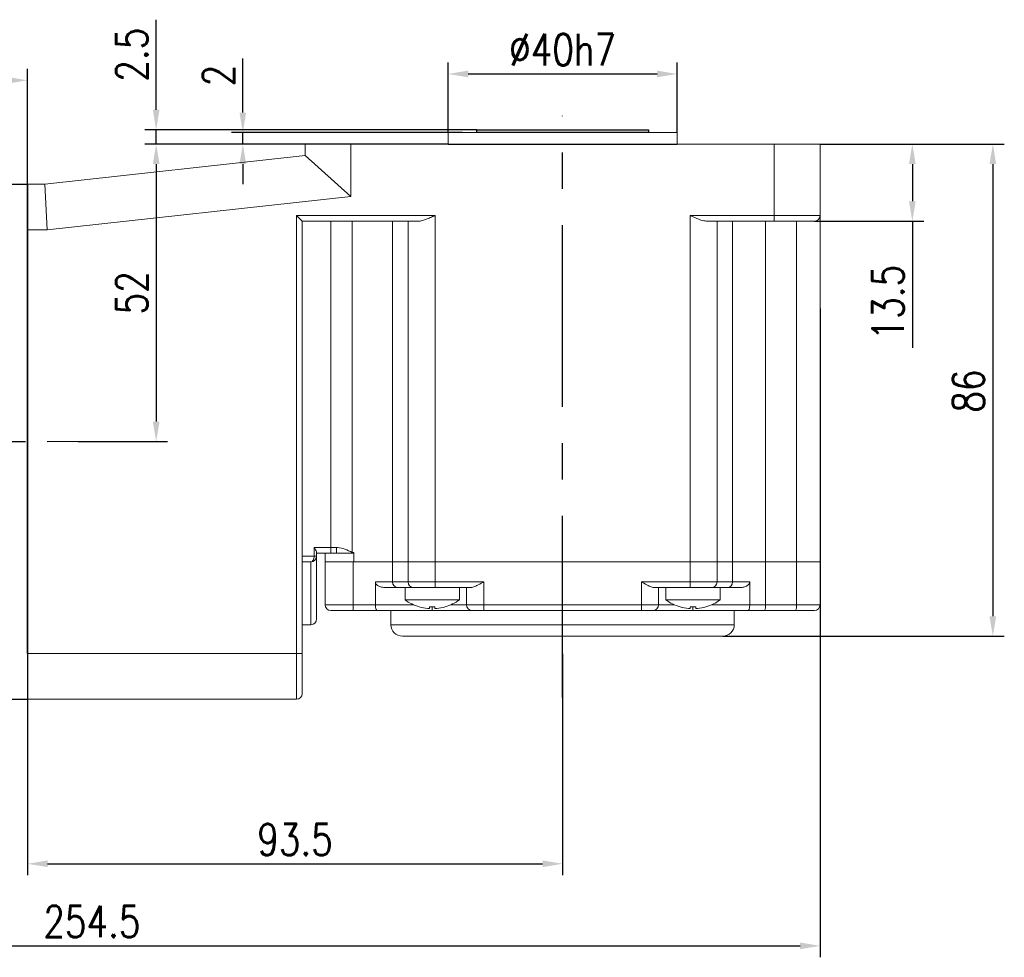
# Model space of a CAD drawing. Header units: inches. Extents: x 837 to 6223, y -2862 to 3098.
# Tile 96 of 139: x 3692 to 3864, y 1553 to 1717. Entities that reach past the tile are written whole.
import ezdxf

# ---------------------------------------------------------------- set-up
doc = ezdxf.new("R2010")
doc.units = ezdxf.units.IN
doc.header["$LTSCALE"] = 10
doc.header["$MEASUREMENT"] = 0
doc.linetypes.add('CENTER', pattern=[10.16, 6.35, -1.27, 1.27, -1.27])
for name, color, linetype in [('1轮廓实线层', 7, 'Continuous'), ('3中心线层', 1, 'CENTER'), ('7标注层', 4, 'Continuous')]:
    doc.layers.add(name, color=color, linetype=linetype)
doc.styles.add('TH_GBDIM', font='romans.shx', dxfattribs={"width": 0.8, "bigfont": 'gbcbig.shx'})
doc.dimstyles.new('TH_GBDIM', dxfattribs={"dimtxt": 3.5, "dimasz": 2.5, "dimexe": 2, "dimexo": 0, "dimgap": 1, "dimtad": 1, "dimdec": 4, "dimdsep": 46, "dimtxsty": 'TH_GBDIM', "dimcen": 0.09, "dimclrd": 4, "dimclre": 4, "dimclrt": 3, "dimadec": 0, "dimazin": 0, "dimtfac": 1, "dimtdec": 4, "dimtmove": 0, "dimatfit": 3, "dimfxl": 1, "dimtzin": 0, "dimarcsym": 0})

# ---------------------------------------------------------------- blocks, each defined once
blk = doc.blocks.new('*D86')
at = {"layer": '7标注层', "color": 4, "lineweight": -2, "transparency": 16777216}
for p, q in [((3786.72, 1606.25), (3786.72, 1567.54)), ((3693.22, 1598.3), (3693.22, 1567.54)), ((3696.72, 1569.54), (3783.22, 1569.54))]:
    blk.add_line(p, q, dxfattribs=at)
at = {"layer": '7标注层', "color": 4, "transparency": 16777216}
for points in [[(3696.72, 1570.13), (3696.72, 1568.96), (3693.22, 1569.54)], [(3783.22, 1570.13), (3783.22, 1568.96), (3786.72, 1569.54)]]:
    blk.add_solid(points, dxfattribs=at)
at = {"layer": 'Defpoints', "color": 0, "transparency": 16777216}
for p in [(3786.72, 1606.25), (3693.22, 1598.3), (3786.72, 1569.54)]:
    blk.add_point(p, dxfattribs=at)
at = {"layer": '7标注层', "color": 3, "transparency": 16777216, "insert": (3739.97, 1573.79), "char_height": 5.5, "attachment_point": 5, "style": 'TH_GBDIM'}
blk.add_mtext('93.5', dxfattribs=at)
blk = doc.blocks.new('*D97')
at = {"layer": '7标注层', "color": 4, "lineweight": -2, "transparency": 16777216}
for p, q in [((3831.72, 1695.3), (3863.91, 1695.3)), ((3861.91, 1691.8), (3861.91, 1612.8)), ((3814.72, 1609.3), (3863.91, 1609.3))]:
    blk.add_line(p, q, dxfattribs=at)
at = {"layer": '7标注层', "color": 4, "transparency": 16777216}
for points in [[(3861.32, 1691.8), (3862.49, 1691.8), (3861.91, 1695.3)], [(3861.32, 1612.8), (3862.49, 1612.8), (3861.91, 1609.3)]]:
    blk.add_solid(points, dxfattribs=at)
at = {"layer": 'Defpoints', "color": 0, "transparency": 16777216}
for p in [(3831.72, 1695.3), (3814.72, 1609.3), (3861.91, 1609.3)]:
    blk.add_point(p, dxfattribs=at)
at = {"layer": '7标注层', "color": 3, "transparency": 16777216, "insert": (3857.66, 1652.14), "char_height": 5.5, "attachment_point": 5, "rotation": 90, "style": 'TH_GBDIM'}
blk.add_mtext('86', dxfattribs=at)
blk = doc.blocks.new('*D98')
at = {"layer": '7标注层', "color": 4, "lineweight": -2, "transparency": 16777216}
for p, q in [((3832.86, 1695.3), (3849.84, 1695.3)), ((3847.84, 1691.8), (3847.84, 1685.3)), ((3830.72, 1681.8), (3849.84, 1681.8)), ((3847.84, 1681.8), (3847.84, 1659.71))]:
    blk.add_line(p, q, dxfattribs=at)
at = {"layer": '7标注层', "color": 4, "transparency": 16777216}
for points in [[(3847.25, 1691.8), (3848.42, 1691.8), (3847.84, 1695.3)], [(3847.25, 1685.3), (3848.42, 1685.3), (3847.84, 1681.8)]]:
    blk.add_solid(points, dxfattribs=at)
at = {"layer": 'Defpoints', "color": 0, "transparency": 16777216}
for p in [(3832.86, 1695.3), (3847.84, 1695.3), (3830.72, 1681.8)]:
    blk.add_point(p, dxfattribs=at)
at = {"layer": '7标注层', "color": 3, "transparency": 16777216, "insert": (3843.59, 1667.6), "char_height": 5.5, "attachment_point": 5, "rotation": 90, "style": 'TH_GBDIM'}
blk.add_mtext('13.5', dxfattribs=at)
blk = doc.blocks.new('*D87')
at = {"layer": '7标注层', "color": 4, "lineweight": -2, "transparency": 16777216}
for p, q in [((3741.72, 1695.3), (3713.69, 1695.3)), ((3715.69, 1691.8), (3715.69, 1646.8)), ((3702.04, 1643.3), (3717.69, 1643.3))]:
    blk.add_line(p, q, dxfattribs=at)
at = {"layer": '7标注层', "color": 4, "transparency": 16777216}
for points in [[(3715.11, 1691.8), (3716.28, 1691.8), (3715.69, 1695.3)], [(3715.11, 1646.8), (3716.28, 1646.8), (3715.69, 1643.3)]]:
    blk.add_solid(points, dxfattribs=at)
at = {"layer": 'Defpoints', "color": 0, "transparency": 16777216}
for p in [(3741.72, 1695.3), (3702.04, 1643.3), (3715.69, 1643.3)]:
    blk.add_point(p, dxfattribs=at)
at = {"layer": '7标注层', "color": 3, "transparency": 16777216, "insert": (3711.44, 1669.3), "char_height": 5.5, "attachment_point": 5, "rotation": 90, "style": 'TH_GBDIM'}
blk.add_mtext('52', dxfattribs=at)
blk = doc.blocks.new('*D94')
at = {"layer": '7标注层', "color": 4, "lineweight": -2, "transparency": 16777216}
for p, q in [((3766.72, 1697.3), (3766.72, 1709.54)), ((3806.72, 1697.3), (3806.72, 1709.54)), ((3770.22, 1707.54), (3803.22, 1707.54))]:
    blk.add_line(p, q, dxfattribs=at)
at = {"layer": '7标注层', "color": 4, "transparency": 16777216}
for points in [[(3770.22, 1708.13), (3770.22, 1706.96), (3766.72, 1707.54)], [(3803.22, 1708.13), (3803.22, 1706.96), (3806.72, 1707.54)]]:
    blk.add_solid(points, dxfattribs=at)
at = {"layer": 'Defpoints', "color": 0, "transparency": 16777216}
for p in [(3806.72, 1707.54), (3766.72, 1697.3), (3806.72, 1697.3)]:
    blk.add_point(p, dxfattribs=at)
at = {"layer": '7标注层', "color": 3, "transparency": 16777216, "insert": (3786.72, 1711.79), "char_height": 5.5, "attachment_point": 5, "style": 'TH_GBDIM'}
blk.add_mtext('%%C40h7', dxfattribs=at)
blk = doc.blocks.new('*D95')
at = {"layer": '7标注层', "color": 4, "lineweight": -2, "transparency": 16777216}
for p, q in [((3831.72, 1666.59), (3831.72, 1553.2)), ((3577.22, 1664.42), (3577.22, 1553.2)), ((3580.72, 1555.2), (3828.22, 1555.2))]:
    blk.add_line(p, q, dxfattribs=at)
at = {"layer": '7标注层', "color": 4, "transparency": 16777216}
for points in [[(3580.72, 1555.79), (3580.72, 1554.62), (3577.22, 1555.2)], [(3828.22, 1555.79), (3828.22, 1554.62), (3831.72, 1555.2)]]:
    blk.add_solid(points, dxfattribs=at)
at = {"layer": 'Defpoints', "color": 0, "transparency": 16777216}
for p in [(3831.72, 1666.59), (3577.22, 1664.42), (3831.72, 1555.2)]:
    blk.add_point(p, dxfattribs=at)
at = {"layer": '7标注层', "color": 3, "transparency": 16777216, "insert": (3704.47, 1559.45), "char_height": 5.5, "attachment_point": 5, "style": 'TH_GBDIM'}
blk.add_mtext('254.5', dxfattribs=at)
blk = doc.blocks.new('*D96')
at = {"layer": '7标注层', "color": 4, "lineweight": -2, "transparency": 16777216}
for p, q in [((3577.22, 1628.65), (3577.22, 1708.43)), ((3693.22, 1606.3), (3693.22, 1708.43)), ((3689.72, 1706.43), (3580.72, 1706.43))]:
    blk.add_line(p, q, dxfattribs=at)
at = {"layer": '7标注层', "color": 4, "transparency": 16777216}
for points in [[(3580.72, 1707.01), (3580.72, 1705.85), (3577.22, 1706.43)], [(3689.72, 1707.01), (3689.72, 1705.85), (3693.22, 1706.43)]]:
    blk.add_solid(points, dxfattribs=at)
at = {"layer": 'Defpoints', "color": 0, "transparency": 16777216}
for p in [(3577.22, 1706.43), (3577.22, 1628.65), (3693.22, 1606.3)]:
    blk.add_point(p, dxfattribs=at)
at = {"layer": '7标注层', "color": 3, "transparency": 16777216, "insert": (3635.22, 1710.68), "char_height": 5.5, "attachment_point": 5, "style": 'TH_GBDIM'}
blk.add_mtext('116', dxfattribs=at)
blk = doc.blocks.new('*D425')
at = {"layer": '7标注层', "color": 4, "lineweight": -2, "transparency": 16777216}
for p, q in [((3730.84, 1700.8), (3730.84, 1710.24)), ((3769.23, 1697.3), (3728.84, 1697.3)), ((3730.84, 1695.3), (3730.84, 1697.3)), ((3756.53, 1695.3), (3728.84, 1695.3)), ((3730.84, 1691.8), (3730.84, 1688.3))]:
    blk.add_line(p, q, dxfattribs=at)
at = {"layer": '7标注层', "color": 4, "transparency": 16777216}
for points in [[(3730.25, 1700.8), (3731.42, 1700.8), (3730.84, 1697.3)], [(3730.25, 1691.8), (3731.42, 1691.8), (3730.84, 1695.3)]]:
    blk.add_solid(points, dxfattribs=at)
at = {"layer": 'Defpoints', "color": 0, "transparency": 16777216}
for p in [(3769.23, 1697.3), (3730.84, 1695.3), (3756.53, 1695.3)]:
    blk.add_point(p, dxfattribs=at)
at = {"layer": '7标注层', "color": 3, "transparency": 16777216, "insert": (3726.59, 1707.27), "char_height": 5.5, "attachment_point": 5, "rotation": 90, "style": 'TH_GBDIM'}
blk.add_mtext('2', dxfattribs=at)
blk = doc.blocks.new('*D426')
at = {"layer": '7标注层', "color": 4, "lineweight": -2, "transparency": 16777216}
for p, q in [((3715.69, 1701.3), (3715.69, 1717.02)), ((3771.72, 1697.8), (3713.69, 1697.8)), ((3715.69, 1695.3), (3715.69, 1697.8)), ((3766.72, 1695.3), (3713.69, 1695.3)), ((3715.69, 1691.8), (3715.69, 1688.3))]:
    blk.add_line(p, q, dxfattribs=at)
at = {"layer": '7标注层', "color": 4, "transparency": 16777216}
for points in [[(3715.11, 1701.3), (3716.28, 1701.3), (3715.69, 1697.8)], [(3715.11, 1691.8), (3716.28, 1691.8), (3715.69, 1695.3)]]:
    blk.add_solid(points, dxfattribs=at)
at = {"layer": 'Defpoints', "color": 0, "transparency": 16777216}
for p in [(3771.72, 1697.8), (3715.69, 1695.3), (3766.72, 1695.3)]:
    blk.add_point(p, dxfattribs=at)
at = {"layer": '7标注层', "color": 3, "transparency": 16777216, "insert": (3711.44, 1710.91), "char_height": 5.5, "attachment_point": 5, "rotation": 90, "style": 'TH_GBDIM'}
blk.add_mtext('2.5', dxfattribs=at)

msp = doc.modelspace()

# ---------------------------------------------------------------- linework, layer by layer
at = {"color": 7, "linetype": 'Continuous', "lineweight": 15}
for p, q in [((3766.71665, 1697.30245), (3806.71665, 1697.30245)), ((3741.71665, 1693.30245), (3741.71665, 1695.30245)), ((3741.71665, 1695.30245), (3749.71665, 1695.30245)), ((3749.71665, 1695.30245), (3749.71665, 1686.13342)), ((3749.71665, 1695.30245), (3823.71665, 1695.30245)), ((3823.71665, 1682.80245), (3823.71665, 1695.30245)), ((3823.71665, 1695.30245), (3831.71665, 1695.30245)), ((3831.71665, 1695.30245), (3831.71665, 1682.80245)), ((3696.21665, 1688.30245), (3741.71665, 1693.30245)), ((3741.71665, 1693.30245), (3749.71665, 1686.13342)), ((3693.21665, 1688.30245), (3696.21665, 1688.30245)), ((3696.21665, 1688.30245), (3696.65489, 1680.30245)), ((3749.71665, 1686.13342), (3696.65489, 1680.30245)), ((3740.21665, 1682.80245), (3764.42511, 1682.80245)), ((3740.21665, 1606.30245), (3740.21665, 1682.80245)), ((3741.21665, 1681.80245), (3740.21665, 1682.80245)), ((3764.42511, 1682.80245), (3764.42511, 1622.30245)), ((3809.0082, 1682.80245), (3823.71665, 1682.80245)), ((3809.0082, 1622.30245), (3809.0082, 1682.80245)), ((3823.71665, 1682.80245), (3823.71665, 1681.80245)), ((3823.71665, 1682.80245), (3831.71665, 1682.80245)), ((3831.71665, 1682.80245), (3831.71665, 1622.30245)), ((3761.42511, 1681.80245), (3741.21665, 1681.80245)), ((3741.21665, 1681.80245), (3741.21665, 1606.30245)), ((3746.21665, 1681.80245), (3746.21665, 1624.80245)), ((3749.9471, 1681.80245), (3749.9471, 1623.93685)), ((3756.99479, 1681.80245), (3756.99479, 1622.30245)), ((3759.72664, 1622.30245), (3759.72664, 1681.80245)), ((3823.71665, 1681.80245), (3812.0082, 1681.80245)), ((3813.70666, 1681.80245), (3813.70666, 1622.30245)), ((3816.43851, 1681.80245), (3816.43851, 1622.30245)), ((3822.18384, 1681.80245), (3822.18384, 1622.30245)), ((3830.71665, 1681.80245), (3823.71665, 1681.80245)), ((3827.58489, 1622.30245), (3827.58489, 1681.80245)), ((3696.65489, 1680.30245), (3693.21665, 1680.30245)), ((3743.29999, 1624.80245), (3746.21665, 1624.80245)), ((3743.29999, 1623.30245), (3743.29999, 1624.80245)), ((3746.21665, 1624.80245), (3746.21665, 1623.80245)), ((3746.21665, 1624.80245), (3747.21665, 1624.80245)), ((3747.21665, 1624.80245), (3747.21665, 1623.80245)), ((3741.21665, 1623.30245), (3743.29999, 1623.30245)), ((3743.29999, 1623.30245), (3743.71665, 1623.30245)), ((3743.71665, 1623.94998), (3743.71665, 1623.30245)), ((3746.21665, 1623.80245), (3743.71665, 1623.80245)), ((3743.71665, 1623.30245), (3743.71665, 1612.30245)), ((3745.21665, 1623.80245), (3745.21665, 1622.30245)), ((3747.21665, 1623.80245), (3746.21665, 1623.80245)), ((3747.21665, 1623.80245), (3749.88047, 1623.80245)), ((3749.9471, 1623.93685), (3749.88047, 1623.80245)), ((3749.88047, 1623.80245), (3750.21665, 1623.80245)), ((3750.21665, 1623.90863), (3750.21665, 1622.30245)), ((3742.71665, 1622.30245), (3741.21665, 1622.30245)), ((3742.71665, 1611.30245), (3742.71665, 1622.30245)), ((3745.21665, 1614.80245), (3745.21665, 1622.30245)), ((3745.21665, 1622.30245), (3750.10883, 1622.30245)), ((3750.10883, 1622.30245), (3750.10883, 1614.80245)), ((3750.10883, 1622.30245), (3756.99479, 1622.30245)), ((3756.99479, 1622.30245), (3750.21665, 1622.30245)), ((3756.99479, 1622.30245), (3756.99479, 1618.80245)), ((3759.72664, 1622.30245), (3756.99479, 1622.30245)), ((3759.72664, 1622.30245), (3756.99479, 1622.30245)), ((3759.72664, 1618.80245), (3759.72664, 1622.30245)), ((3759.72664, 1622.30245), (3764.42511, 1622.30245)), ((3759.72664, 1622.30245), (3764.42511, 1622.30245)), ((3764.42511, 1622.30245), (3764.42511, 1618.80245)), ((3809.0082, 1622.30245), (3764.42511, 1622.30245)), ((3764.42511, 1622.30245), (3809.0082, 1622.30245)), ((3809.0082, 1618.80245), (3809.0082, 1622.30245)), ((3809.0082, 1622.30245), (3813.70666, 1622.30245)), ((3809.0082, 1622.30245), (3813.70666, 1622.30245)), ((3813.70666, 1622.30245), (3813.70666, 1618.80245)), ((3816.43851, 1622.30245), (3813.70666, 1622.30245)), ((3816.43851, 1622.30245), (3813.70666, 1622.30245)), ((3816.43851, 1622.30245), (3816.43851, 1618.80245)), ((3816.43851, 1622.30245), (3822.18384, 1622.30245)), ((3822.18384, 1622.30245), (3816.43851, 1622.30245)), ((3822.18384, 1622.30245), (3822.18384, 1614.80245)), ((3827.58489, 1622.30245), (3822.18384, 1622.30245)), ((3827.58489, 1622.30245), (3822.18384, 1622.30245)), ((3827.58489, 1614.80245), (3827.58489, 1622.30245)), ((3827.58489, 1622.30245), (3831.71665, 1622.30245)), ((3827.58489, 1622.30245), (3831.71665, 1622.30245)), ((3831.71665, 1622.30245), (3831.71665, 1614.80245)), ((3754.0111, 1618.80245), (3756.99479, 1618.80245)), ((3754.0111, 1614.80245), (3754.0111, 1618.80245)), ((3757.93449, 1617.80245), (3755.64939, 1617.80245)), ((3756.99479, 1618.80245), (3759.72664, 1618.80245)), ((3759.38797, 1617.80245), (3757.93449, 1617.80245)), ((3759.38797, 1617.80245), (3759.55733, 1617.80245)), ((3760.66634, 1617.80245), (3759.55733, 1617.80245)), ((3759.72664, 1618.80245), (3764.42511, 1618.80245)), ((3764.42511, 1617.80245), (3760.66634, 1617.80245)), ((3764.42511, 1617.80245), (3764.42511, 1618.80245)), ((3764.42511, 1618.80245), (3772.93012, 1618.80245)), ((3770.69406, 1617.80245), (3764.42511, 1617.80245)), ((3769.93012, 1614.80245), (3769.93012, 1617.80245)), ((3772.93012, 1618.80245), (3772.93012, 1614.80245)), ((3800.50318, 1614.80245), (3800.50318, 1618.80245)), ((3800.50318, 1618.80245), (3809.0082, 1618.80245)), ((3809.0082, 1617.80245), (3802.73925, 1617.80245)), ((3803.50318, 1617.80245), (3803.50318, 1614.80245)), ((3809.0082, 1617.80245), (3809.0082, 1618.80245)), ((3809.0082, 1618.80245), (3813.70666, 1618.80245)), ((3812.76697, 1617.80245), (3809.0082, 1617.80245)), ((3813.87597, 1617.80245), (3812.76697, 1617.80245)), ((3813.70666, 1618.80245), (3816.43851, 1618.80245)), ((3813.87597, 1617.80245), (3814.04534, 1617.80245)), ((3815.49882, 1617.80245), (3814.04534, 1617.80245)), ((3817.78392, 1617.80245), (3815.49882, 1617.80245)), ((3816.43851, 1618.80245), (3819.42221, 1618.80245)), ((3819.42221, 1618.80245), (3819.42221, 1614.80245)), ((3759.18012, 1615.66526), (3768.68012, 1615.66526)), ((3804.75318, 1615.66526), (3814.25318, 1615.66526)), ((3745.21665, 1614.80245), (3750.10883, 1614.80245)), ((3750.10883, 1614.80245), (3754.0111, 1614.80245)), ((3754.0111, 1614.80245), (3760.65751, 1614.80245)), ((3761.66853, 1614.42878), (3761.67626, 1614.44217)), ((3763.44012, 1614.15665), (3763.44012, 1614.44217)), ((3763.93012, 1614.42878), (3763.93012, 1613.80245)), ((3764.42012, 1614.44217), (3764.42012, 1614.15665)), ((3766.18399, 1614.44217), (3766.19172, 1614.42878)), ((3767.20274, 1614.80245), (3769.93012, 1614.80245)), ((3769.93012, 1614.80245), (3772.93012, 1614.80245)), ((3772.93012, 1614.80245), (3772.93012, 1613.80245)), ((3772.93012, 1614.80245), (3800.50318, 1614.80245)), ((3800.50318, 1614.80245), (3803.50318, 1614.80245)), ((3800.50318, 1614.80245), (3800.50318, 1613.80245)), ((3803.50318, 1614.80245), (3806.23057, 1614.80245)), ((3807.24159, 1614.42878), (3807.24931, 1614.44217)), ((3809.01318, 1614.15665), (3809.01318, 1614.44217)), ((3809.50318, 1614.42878), (3809.50318, 1613.80245)), ((3809.99318, 1614.44217), (3809.99318, 1614.15665)), ((3811.75705, 1614.44217), (3811.76477, 1614.42878)), ((3812.77579, 1614.80245), (3819.42221, 1614.80245)), ((3819.42221, 1614.80245), (3822.18384, 1614.80245)), ((3822.18384, 1614.80245), (3827.58489, 1614.80245)), ((3827.58489, 1614.80245), (3831.71665, 1614.80245)), ((3750.13039, 1613.80245), (3746.21665, 1613.80245)), ((3754.29556, 1613.80245), (3750.13039, 1613.80245)), ((3763.93012, 1613.80245), (3754.29556, 1613.80245)), ((3770.93012, 1613.80245), (3763.93012, 1613.80245)), ((3772.93012, 1613.80245), (3770.93012, 1613.80245)), ((3800.50318, 1613.80245), (3772.93012, 1613.80245)), ((3802.50318, 1613.80245), (3800.50318, 1613.80245)), ((3809.50318, 1613.80245), (3802.50318, 1613.80245)), ((3819.13774, 1613.80245), (3809.50318, 1613.80245)), ((3822.01019, 1613.80245), (3819.13774, 1613.80245)), ((3827.41124, 1613.80245), (3822.01019, 1613.80245)), ((3830.71665, 1613.80245), (3827.41124, 1613.80245)), ((3741.21665, 1611.30245), (3742.71665, 1611.30245)), ((3756.71665, 1611.30245), (3816.71665, 1611.30245)), ((3814.71665, 1609.30245), (3758.71665, 1609.30245)), ((3693.21665, 1606.30245), (3740.21665, 1606.30245)), ((3740.21665, 1598.30245), (3740.21665, 1606.30245)), ((3741.21665, 1606.30245), (3740.21665, 1606.30245)), ((3741.21665, 1606.30245), (3741.21665, 1599.30245)), ((3740.21665, 1598.30245), (3693.21665, 1598.30245))]:
    msp.add_line(p, q, dxfattribs=at)
for p, q in [((3685.21665, 1688.30245), (3693.21665, 1688.30245)), ((3685.21665, 1598.30245), (3693.21665, 1598.30245)), ((3685.21665, 1598.30245), (3693.21665, 1598.30245))]:
    msp.add_line(p, q)
at = {"color": 7, "linetype": 'Continuous', "lineweight": 15, "flags": 128}
msp.add_lwpolyline([(3743.29999, 1623.30245), (3743.28878, 1623.10736), (3743.25558, 1622.91977), (3743.20168, 1622.74688), (3743.12913, 1622.59535), (3743.04073, 1622.47098), (3742.93988, 1622.37857), (3742.83045, 1622.32167), (3742.71665, 1622.30245)], dxfattribs=at)
at = {"color": 7, "linetype": 'Continuous', "lineweight": 15}
for centre, radius, start, end in [((3830.71665, 1682.80245), 1, 270, 0), ((3742.71665, 1623.30245), 1, 270, 0), ((3757.96561, 1618.77321), 0.97125, 178.2745646, 268.1637932), ((3760.69746, 1618.77321), 0.97125, 178.2745646, 268.1637932), ((3812.73584, 1618.77321), 0.97125, 271.8362068, 1.7254354), ((3815.4677, 1618.77321), 0.97125, 271.8362068, 1.7254354), ((3763.93012, 1622.10245), 8, 233.5764264, 253.5786384), ((3763.93012, 1622.10245), 8, 286.4213616, 306.4235736), ((3809.50318, 1622.10245), 8, 233.5764264, 253.5786384), ((3809.50318, 1622.10245), 8, 286.4213616, 306.4235736), ((3746.21665, 1614.80245), 1, 180, 270), ((3761.71829, 1614.55257), 11.61215, 178.7669472, 183.7037463), ((3763.93012, 1622.10245), 7.98498, 253.6046715, 264.3221101), ((3763.93012, 1623.40558), 8.9768, 266.8709455, 273.1290545), ((3763.93012, 1622.10245), 7.98498, 275.6778899, 286.3953285), ((3770.93012, 1614.80245), 1, 180, 270), ((3802.50318, 1614.80245), 1, 270, 0), ((3809.50318, 1622.10245), 7.98498, 253.6046715, 264.3221101), ((3809.50318, 1623.40558), 8.9768, 266.8709455, 273.1290545), ((3809.50318, 1622.10245), 7.98498, 275.6778899, 286.3953285), ((3820.61391, 1614.55999), 1.58854, 331.5183868, 8.7794609), ((3826.01496, 1614.55999), 1.58854, 331.5183868, 8.7794609), ((3830.71665, 1614.80245), 1, 270, 0), ((3742.71665, 1612.30245), 1, 270, 0), ((3758.71665, 1611.30245), 2, 180, 270), ((3814.71665, 1611.30245), 2, 270, 0), ((3740.21665, 1599.30245), 1, 270, 0)]:
    msp.add_arc(centre, radius, start, end, dxfattribs=at)
for points in [[(3766.71665, 1697.30245), (3766.71665, 1695.30245)], [(3806.71665, 1695.30245), (3806.71665, 1697.30245)], [(3759.18012, 1617.80245), (3759.18012, 1615.66526)], [(3768.68012, 1615.66526), (3768.68012, 1617.80245)], [(3804.75318, 1617.80245), (3804.75318, 1615.66526)], [(3814.25318, 1615.66526), (3814.25318, 1617.80245)], [(3756.71665, 1613.80245), (3756.71665, 1611.30245)], [(3816.71665, 1611.30245), (3816.71665, 1613.80245)]]:
    msp.add_open_spline(points, degree=1, dxfattribs=at)
for points, knots in [([(3764.42511, 1682.80245), (3764.4208, 1682.80053), (3764.28005, 1682.73758), (3764.00195, 1682.61325), (3763.61378, 1682.44336), (3763.24783, 1682.28976), (3762.90329, 1682.15379), (3762.55844, 1682.02975), (3762.19398, 1681.91814), (3761.81051, 1681.82548), (3761.55448, 1681.81018), (3761.42511, 1681.80245)], [0, 0, 0, 0, 0.0041700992, 0.1364004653, 0.2693949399, 0.3811264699, 0.4934125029, 0.6076881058, 0.7228179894, 0.8599489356, 1, 1, 1, 1]), ([(3812.0082, 1681.80245), (3811.74755, 1681.83296), (3811.06097, 1681.91331), (3810.03277, 1682.34905), (3809.2903, 1682.67628), (3809.0125, 1682.80053), (3809.0082, 1682.80245)], [0, 0, 0, 0, 0.277157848, 0.730058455, 0.995818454, 1, 1, 1, 1]), ([(3743.29999, 1624.80245), (3743.30114, 1624.8009), (3743.35006, 1624.73485), (3743.49391, 1624.52605), (3743.67099, 1624.21313), (3743.70315, 1624.02782), (3743.71665, 1623.94998)], [0, 0, 0, 0, 0.004957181, 0.210261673, 0.668255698, 1, 1, 1, 1]), ([(3747.21665, 1624.80245), (3747.27826, 1624.80111), (3747.78181, 1624.79016), (3748.72662, 1624.52777), (3749.53544, 1624.13616), (3749.9471, 1623.93685)], [0, 0, 0, 0, 0.064072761, 0.523657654, 1, 1, 1, 1]), ([(3749.9471, 1623.93685), (3749.96587, 1623.92661), (3750.00853, 1623.90333), (3750.06306, 1623.88195), (3750.1276, 1623.87607), (3750.17192, 1623.8886), (3750.20628, 1623.90373), (3750.21475, 1623.90773), (3750.21665, 1623.90863)], [0, 0, 0, 0, 0.224847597, 0.511034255, 0.60474783, 0.90162901, 0.977878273, 1, 1, 1, 1]), ([(3755.64939, 1617.80245), (3755.38826, 1617.82763), (3754.94515, 1617.87036), (3754.44579, 1618.1233), (3754.17323, 1618.36995), (3754.03528, 1618.58907), (3754.01871, 1618.73533), (3754.0111, 1618.80245)], [0, 0, 0, 0, 0.375456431, 0.637101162, 0.789766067, 0.903517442, 1, 1, 1, 1]), ([(3772.93012, 1618.80245), (3772.92696, 1618.80063), (3772.86977, 1618.76761), (3772.4683, 1618.53573), (3771.82828, 1618.17537), (3771.12883, 1617.85423), (3770.81302, 1617.81662), (3770.69406, 1617.80245)], [0, 0, 0, 0, 0.004008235, 0.072495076, 0.508977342, 0.815042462, 1, 1, 1, 1]), ([(3802.73925, 1617.80245), (3802.62029, 1617.81662), (3802.30448, 1617.85423), (3801.60503, 1618.17537), (3800.96501, 1618.53573), (3800.56354, 1618.76761), (3800.50634, 1618.80063), (3800.50318, 1618.80245)], [0, 0, 0, 0, 0.184957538, 0.491022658, 0.927504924, 0.995991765, 1, 1, 1, 1]), ([(3819.42221, 1618.80245), (3819.41501, 1618.73722), (3819.39886, 1618.59089), (3819.25077, 1618.35403), (3818.93182, 1618.08207), (3818.41913, 1617.85431), (3817.99651, 1617.81981), (3817.78392, 1617.80245)], [0, 0, 0, 0, 0.093757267, 0.210304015, 0.391081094, 0.693703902, 1, 1, 1, 1]), ([(3754.29556, 1613.80245), (3754.29478, 1613.80246), (3754.2711, 1613.8027), (3754.21644, 1613.82923), (3754.13711, 1613.95577), (3754.06777, 1614.18358), (3754.02034, 1614.47515), (3754.01418, 1614.69333), (3754.0111, 1614.80245)], [0, 0, 0, 0, 0.005543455, 0.167838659, 0.383691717, 0.591587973, 0.79572705, 1, 1, 1, 1]), ([(3763.14012, 1614.15665), (3763.17365, 1614.15364), (3763.24071, 1614.14763), (3763.33039, 1614.14382), (3763.39811, 1614.14458), (3763.43474, 1614.14932), (3763.43856, 1614.15452), (3763.44012, 1614.15665)], [0, 0, 0, 0, 0.213878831, 0.427809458, 0.640593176, 0.852880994, 1, 1, 1, 1]), ([(3764.42012, 1614.15665), (3764.42339, 1614.15364), (3764.42994, 1614.14763), (3764.48119, 1614.14382), (3764.55661, 1614.14458), (3764.64098, 1614.14932), (3764.69714, 1614.15452), (3764.72012, 1614.15665)], [0, 0, 0, 0, 0.213878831, 0.427809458, 0.640593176, 0.852880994, 1, 1, 1, 1]), ([(3808.71318, 1614.15665), (3808.74671, 1614.15364), (3808.81377, 1614.14763), (3808.90345, 1614.14382), (3808.97117, 1614.14458), (3809.00779, 1614.14932), (3809.01162, 1614.15452), (3809.01318, 1614.15665)], [0, 0, 0, 0, 0.213878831, 0.427809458, 0.640593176, 0.852880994, 1, 1, 1, 1]), ([(3809.99318, 1614.15665), (3809.99645, 1614.15364), (3810.00299, 1614.14763), (3810.05425, 1614.14382), (3810.12966, 1614.14458), (3810.21404, 1614.14932), (3810.27019, 1614.15452), (3810.29318, 1614.15665)], [0, 0, 0, 0, 0.213878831, 0.427809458, 0.640593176, 0.852880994, 1, 1, 1, 1]), ([(3819.42221, 1614.80245), (3819.41913, 1614.69333), (3819.41297, 1614.47515), (3819.36554, 1614.18358), (3819.29619, 1613.95577), (3819.21686, 1613.82923), (3819.1622, 1613.8027), (3819.13853, 1613.80246), (3819.13774, 1613.80245)], [0, 0, 0, 0, 0.2042729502, 0.4084120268, 0.6163082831, 0.8321613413, 0.9944565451, 1, 1, 1, 1])]:
    msp.add_open_spline(points, degree=3, knots=knots, dxfattribs=at)
at = {"layer": '1轮廓实线层'}
for p, q in [((3771.71665, 1697.30245), (3771.71665, 1697.80245)), ((3771.71665, 1697.80245), (3801.71665, 1697.80245)), ((3801.71665, 1697.30245), (3771.71665, 1697.30245)), ((3801.71665, 1697.80245), (3801.71665, 1697.30245)), ((3766.71665, 1695.30245), (3806.71665, 1695.30245)), ((3693.21665, 1688.30245), (3693.21665, 1598.30245))]:
    msp.add_line(p, q, dxfattribs=at)
at = {"layer": '3中心线层', "ltscale": 0.5}
msp.add_line((3786.71665, 1598.5837), (3786.71665, 1700.24246), dxfattribs=at)
at = {"layer": '3中心线层', "ltscale": 0.3}
msp.add_line((3715.69482, 1643.30245), (3637.22494, 1643.25671), dxfattribs=at)

# ---------------------------------------------------------------- dimensions: what is measured, and where the dimension line sits
at = {"layer": '7标注层'}
for base, p1, p2, angle, override, picture, middle in [((3715.69482, 1695.30245), (3771.71665, 1697.80245), (3766.71665, 1695.30245), 90, {"dimtxt": 5.5, "dimasz": 3.5, "dimgap": 1.5, "dimdec": 1, "dimadec": 1}, '*D426', (3715.69482, 1710.91198)), ((3577.21665, 1706.43108), (3693.21665, 1606.30245), (3577.21665, 1628.64983), 180, {"dimtxt": 5.5, "dimasz": 3.5, "dimgap": 1.5, "dimtad": 1, "dimjust": 0, "dimdec": 1, "dimlfac": 1, "dimse1": 0, "dimse2": 0, "dimsd1": 0, "dimsd2": 0, "dimadec": 1}, '*D96', (3635.21665, 1706.43108)), ((3730.83773, 1695.30245), (3769.22982, 1697.30245), (3756.52581, 1695.30245), 90, {"dimtxt": 5.5, "dimasz": 3.5, "dimgap": 1.5, "dimdec": 1, "dimadec": 1}, '*D425', (3730.83773, 1707.27124)), ((3861.90808, 1609.30245), (3831.71665, 1695.30245), (3814.71665, 1609.30245), 90, {"dimtxt": 5.5, "dimasz": 3.5, "dimgap": 1.5, "dimdec": 1, "dimadec": 1}, '*D97', (3861.90808, 1652.13911)), ((3847.83504, 1695.30245), (3830.71665, 1681.80245), (3832.86139, 1695.30245), 90, {"dimtxt": 5.5, "dimasz": 3.5, "dimgap": 1.5, "dimdec": 1, "dimadec": 1}, '*D98', (3847.83504, 1667.6042))]:
    dim = msp.add_linear_dim(base=base, p1=p1, p2=p2, angle=angle, dimstyle='TH_GBDIM', override=override, dxfattribs=at)
    dim.commit()
    dim.dimension.update_dxf_attribs({"geometry": picture, "text_midpoint": middle, "dimtype": 160})
dim = msp.add_linear_dim(base=(3806.71665, 1707.54397), p1=(3766.71665, 1697.30245), p2=(3806.71665, 1697.30245), text='%%C<>h7', dimstyle='TH_GBDIM', override={"dimtxt": 5.5, "dimasz": 3.5, "dimgap": 1.5, "dimdec": 1, "dimadec": 1}, dxfattribs=at)
dim.commit()
dim.dimension.update_dxf_attribs({"geometry": '*D94', "text_midpoint": (3786.71665, 1707.54397), "dimtype": 160})
dim = msp.add_linear_dim(base=(3715.69482, 1643.30245), p1=(3741.71665, 1695.30245), p2=(3702.04431, 1643.30245), angle=90, dimstyle='TH_GBDIM', override={"dimtxt": 5.5, "dimasz": 3.5, "dimgap": 1.5, "dimdec": 1, "dimadec": 1}, dxfattribs=at)
dim.commit()
dim.dimension.update_dxf_attribs({"geometry": '*D87', "text_midpoint": (3711.44482, 1669.30245)})
for base, p1, p2, override, picture, middle in [((3831.71665, 1555.20212), (3577.22008, 1664.41951), (3831.71665, 1666.58901), {"dimtxt": 5.5, "dimasz": 3.5, "dimgap": 1.5, "dimtad": 1, "dimjust": 0, "dimdec": 1, "dimlfac": 1, "dimse1": 0, "dimse2": 0, "dimsd1": 0, "dimsd2": 0, "dimadec": 1}, '*D95', (3704.46837, 1555.20212)), ((3786.71665, 1569.542), (3693.21665, 1598.30245), (3786.71665, 1606.25361), {"dimtxt": 5.5, "dimasz": 3.5, "dimgap": 1.5, "dimdec": 1, "dimadec": 1}, '*D86', (3739.96665, 1569.542))]:
    dim = msp.add_linear_dim(base=base, p1=p1, p2=p2, dimstyle='TH_GBDIM', override=override, dxfattribs=at)
    dim.commit()
    dim.dimension.update_dxf_attribs({"geometry": picture, "text_midpoint": middle, "dimtype": 160})

doc.saveas('drawing.dxf')
